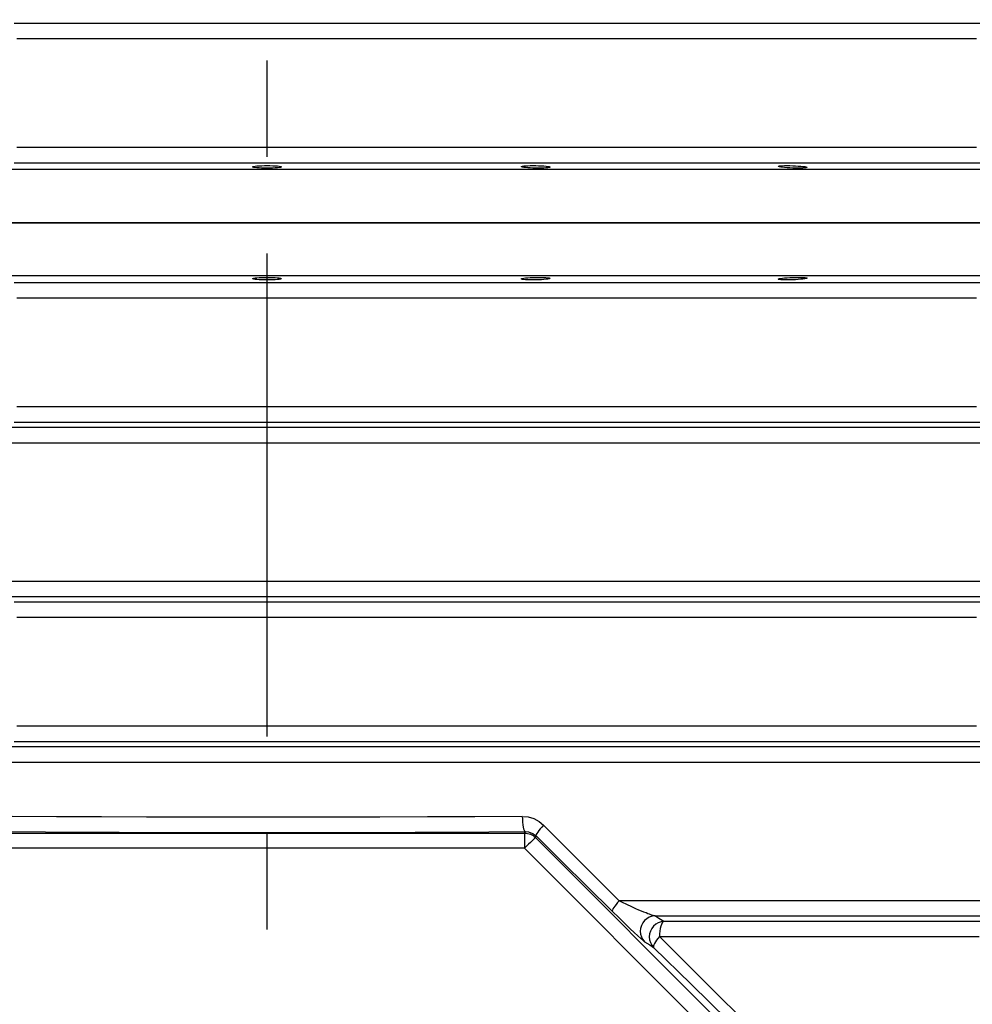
# Model space of a CAD drawing. Header units: millimetres. Extents: x 196 to 1773810, y -221320 to 153872.
# Tile 60 of 256: x 1115152 to 1115779, y -200518 to -199871. Entities that reach past the tile are written whole.
import ezdxf

# ---------------------------------------------------------------- set-up
doc = ezdxf.new("R2010")
doc.units = ezdxf.units.MM
doc.linetypes.add('CENTER', pattern=[50.8, 31.75, -6.35, 6.35, -6.35])
doc.layers.get('Defpoints').update_dxf_attribs({"lineweight": 18})
doc.layers.add('00_Основной', color=163, linetype='Continuous', lineweight=40)
doc.layers.add('ТМ-размеры', color=25, linetype='Continuous', lineweight=20)
doc.styles.add('SFINKS', font='SFINKS.shx', dxfattribs={"width": 0.7, "oblique": 15})
doc.dimstyles.new('кира-50', dxfattribs={"dimtxt": 150, "dimasz": 40, "dimexe": 15, "dimexo": 0, "dimgap": 20, "dimtad": 1, "dimdec": 0, "dimrnd": 5, "dimdsep": 46, "dimtxsty": 'SFINKS', "dimblk1": 'OBLIQUE', "dimblk2": 'OBLIQUE', "dimsah": 1, "dimcen": 2.5, "dimclrd": 252, "dimclre": 252, "dimclrt": 252, "dimadec": 0, "dimazin": 0, "dimtfac": 1, "dimtdec": 0, "dimtofl": 0, "dimtmove": 0, "dimatfit": 3, "dimldrblk": 'OBLIQUE', "dimfxl": 15, "dimtfill": 1, "dimtolj": 1, "dimtzin": 0, "dimlwd": 20, "dimlwe": 20, "dimarcsym": 0})

# ---------------------------------------------------------------- blocks, each defined once
blk = doc.blocks.new('_Oblique')
at = {"color": 0, "linetype": 'ByBlock', "lineweight": -2}
blk.add_line((-0.5, -0.5), (0.5, 0.5), dxfattribs=at)
blk = doc.blocks.new('*D46')
at = {"layer": 'Defpoints', "color": 0, "linetype": 'ByBlock', "lineweight": 50, "transparency": 16777216}
for p in [(1115314.64, -194978.27), (1115314.64, -203390.23), (1116748.98, -203390.23)]:
    blk.add_point(p, dxfattribs=at)
at = {"layer": 'ТМ-размеры', "color": 252, "linetype": 'ByBlock', "lineweight": 20, "transparency": 16777216}
for p, q in [((1115314.64, -194978.27), (1116763.98, -194978.27)), ((1116748.98, -194978.27), (1116748.98, -203390.23)), ((1115314.64, -203390.23), (1116763.98, -203390.23))]:
    blk.add_line(p, q, dxfattribs=at)
at = {"layer": 'ТМ-размеры', "color": 252, "linetype": 'ByBlock', "lineweight": 20, "transparency": 16777216, "xscale": 40, "yscale": 40, "zscale": 40}
for p, rotation in [((1116748.98, -194978.27), 90), ((1116748.98, -203390.23), 270)]:
    blk.add_blockref('_Oblique', p, dxfattribs=dict(at, rotation=rotation))
at = {"layer": 'ТМ-размеры', "color": 252, "linetype": 'ByBlock', "transparency": 16777216, "insert": (1116653.98, -199184.25), "char_height": 150, "attachment_point": 5, "rotation": 90, "style": 'SFINKS', "bg_fill": 3, "box_fill_scale": 1.1, "bg_fill_color": 256, "bg_fill_true_color": 13158600, "bg_fill_transparency": 0}
blk.add_mtext('\\A1;8410', dxfattribs=at)

msp = doc.modelspace()

# ---------------------------------------------------------------- linework, layer by layer
at = {"color": 252, "linetype": 'CENTER', "lineweight": 25, "ltscale": 10}
msp.add_line((1115314.64, -203390.23, 0.2), (1115314.64, -194978.28, 0.2), dxfattribs=at)
at = {"layer": '00_Основной', "color": 252, "lineweight": 25, "ltscale": 10}
for p, q in [((1115484.42, -200404.89, 0.2), (1115484.02, -200405.85, 0.2)), ((1115145.26, -200405.85, 0.2), (1115484.02, -200405.85, 0.2)), ((1115491.08, -200408.77, 0.2), (1115491.52, -200407.72, 0.2)), ((1115491.08, -200408.77, 0.2), (1115730.63, -200648.3, 0.2)), ((1115484.02, -200415.84, 0.2), (1115145.26, -200415.84, 0.2)), ((1115723.56, -200655.38, 0.2), (1115484.02, -200415.84, 0.2))]:
    msp.add_line(p, q, dxfattribs=at)
at = {"layer": '00_Основной', "color": 252, "lineweight": 25, "ltscale": 10, "elevation": 0.2}
for points in [[(1115786.66, -199873.45), (1115769.38, -199873.45), (1115751.8, -199873.45), (1115733.93, -199873.45), (1115715.78, -199873.45), (1115697.38, -199873.45), (1115678.73, -199873.45), (1115659.83, -199873.45), (1115640.71, -199873.45), (1115621.38, -199873.45), (1115601.85, -199873.45), (1115582.12, -199873.45), (1115562.23, -199873.45), (1115542.18, -199873.45), (1115521.97, -199873.45), (1115501.62, -199873.45), (1115481.16, -199873.45), (1115460.58, -199873.45), (1115439.91, -199873.45), (1115419.16, -199873.45), (1115398.34, -199873.45), (1115377.46, -199873.45), (1115356.54, -199873.45), (1115335.6, -199873.45), (1115314.65, -199873.45), (1115293.68, -199873.45), (1115272.74, -199873.45), (1115251.82, -199873.45), (1115230.94, -199873.45), (1115210.13, -199873.45), (1115189.37, -199873.45), (1115168.7, -199873.45), (1115148.12, -199873.45)], [(1115149.98, -199883.41), (1115170.33, -199883.41), (1115190.76, -199883.41), (1115211.28, -199883.41), (1115231.87, -199883.41), (1115252.52, -199883.41), (1115273.2, -199883.41), (1115293.92, -199883.41), (1115314.65, -199883.41), (1115335.36, -199883.41), (1115356.08, -199883.41), (1115376.76, -199883.41), (1115397.41, -199883.41), (1115418, -199883.41), (1115438.52, -199883.41), (1115458.96, -199883.41), (1115479.3, -199883.41), (1115499.54, -199883.41), (1115519.65, -199883.41), (1115539.64, -199883.41), (1115559.48, -199883.41), (1115579.14, -199883.41), (1115598.65, -199883.41), (1115617.96, -199883.41), (1115637.09, -199883.41), (1115656, -199883.41), (1115674.68, -199883.41), (1115693.12, -199883.41), (1115711.32, -199883.41), (1115729.26, -199883.41), (1115746.93, -199883.41), (1115764.31, -199883.41), (1115781.4, -199883.41)], [(1115781.4, -199955.1), (1115764.31, -199955.1), (1115746.93, -199955.1), (1115729.26, -199955.1), (1115711.32, -199955.1), (1115693.12, -199955.1), (1115674.68, -199955.1), (1115656, -199955.1), (1115637.09, -199955.1), (1115617.96, -199955.1), (1115598.65, -199955.1), (1115579.14, -199955.1), (1115559.48, -199955.1), (1115539.64, -199955.1), (1115519.65, -199955.1), (1115499.54, -199955.1), (1115479.3, -199955.1), (1115458.96, -199955.1), (1115438.52, -199955.1), (1115418, -199955.1), (1115397.41, -199955.1), (1115376.76, -199955.1), (1115356.08, -199955.1), (1115335.36, -199955.1), (1115314.65, -199955.1), (1115293.92, -199955.1), (1115273.2, -199955.1), (1115252.52, -199955.1), (1115231.87, -199955.1), (1115211.28, -199955.1), (1115190.76, -199955.1), (1115170.33, -199955.1), (1115149.98, -199955.1)], [(1115148.12, -199965.06), (1115168.7, -199965.06), (1115189.37, -199965.06), (1115210.13, -199965.06), (1115230.94, -199965.06), (1115251.82, -199965.06), (1115272.74, -199965.06), (1115293.68, -199965.06), (1115314.65, -199965.06), (1115335.6, -199965.06), (1115356.54, -199965.06), (1115377.46, -199965.06), (1115398.34, -199965.06), (1115419.16, -199965.06), (1115439.91, -199965.06), (1115460.58, -199965.06), (1115481.16, -199965.06), (1115501.62, -199965.06), (1115521.97, -199965.06), (1115542.18, -199965.06), (1115562.23, -199965.06), (1115582.12, -199965.06), (1115601.85, -199965.06), (1115621.38, -199965.06), (1115640.71, -199965.06), (1115659.83, -199965.06), (1115678.73, -199965.06), (1115697.38, -199965.06), (1115715.78, -199965.06), (1115733.93, -199965.06), (1115751.8, -199965.06), (1115769.38, -199965.06), (1115786.66, -199965.06)], [(1115314.65, -199969.5), (1115291.87, -199969.5), (1115269.11, -199969.5), (1115246.38, -199969.5), (1115223.7, -199969.5), (1115201.08, -199969.5), (1115178.54, -199969.5), (1115156.1, -199969.5), (1115133.76, -199969.5)], [(1115788.47, -199969.5), (1115769.21, -199969.5), (1115749.64, -199969.5), (1115729.77, -199969.5), (1115709.62, -199969.5), (1115689.18, -199969.5), (1115668.5, -199969.5), (1115647.57, -199969.5), (1115626.42, -199969.5), (1115605.05, -199969.5), (1115583.49, -199969.5), (1115561.73, -199969.5), (1115539.82, -199969.5), (1115517.74, -199969.5), (1115495.52, -199969.5), (1115473.18, -199969.5), (1115450.74, -199969.5), (1115428.2, -199969.5), (1115405.58, -199969.5), (1115382.9, -199969.5), (1115360.17, -199969.5), (1115337.41, -199969.5), (1115314.65, -199969.5)], [(1115314.65, -200004.5), (1115291.87, -200004.5), (1115269.11, -200004.5), (1115246.38, -200004.5), (1115223.7, -200004.5), (1115201.08, -200004.5), (1115178.54, -200004.5), (1115156.1, -200004.5), (1115133.76, -200004.5)], [(1115133.76, -200004.5), (1115156.1, -200004.5), (1115178.54, -200004.5), (1115201.08, -200004.5), (1115223.7, -200004.5), (1115246.38, -200004.5), (1115269.11, -200004.5), (1115291.87, -200004.5), (1115314.65, -200004.5)], [(1115788.47, -200004.5), (1115769.21, -200004.5), (1115749.64, -200004.5), (1115729.77, -200004.5), (1115709.62, -200004.5), (1115689.18, -200004.5), (1115668.5, -200004.5), (1115647.57, -200004.5), (1115626.42, -200004.5), (1115605.05, -200004.5), (1115583.49, -200004.5), (1115561.73, -200004.5), (1115539.82, -200004.5), (1115517.74, -200004.5), (1115495.52, -200004.5), (1115473.18, -200004.5), (1115450.74, -200004.5), (1115428.2, -200004.5), (1115405.58, -200004.5), (1115382.9, -200004.5), (1115360.17, -200004.5), (1115337.41, -200004.5), (1115314.65, -200004.5)], [(1115314.65, -200004.5), (1115337.41, -200004.5), (1115360.17, -200004.5), (1115382.9, -200004.5), (1115405.58, -200004.5), (1115428.2, -200004.5), (1115450.74, -200004.5), (1115473.18, -200004.5), (1115495.52, -200004.5), (1115517.74, -200004.5), (1115539.82, -200004.5), (1115561.73, -200004.5), (1115583.49, -200004.5), (1115605.05, -200004.5), (1115626.42, -200004.5), (1115647.57, -200004.5), (1115668.5, -200004.5), (1115689.18, -200004.5), (1115709.62, -200004.5), (1115729.77, -200004.5), (1115749.64, -200004.5), (1115769.21, -200004.5), (1115788.47, -200004.5)], [(1115314.65, -200039.51), (1115291.87, -200039.51), (1115269.11, -200039.51), (1115246.38, -200039.51), (1115223.7, -200039.51), (1115201.08, -200039.51), (1115178.54, -200039.51), (1115156.1, -200039.51), (1115133.76, -200039.51)], [(1115788.47, -200039.51), (1115769.21, -200039.51), (1115749.64, -200039.51), (1115729.77, -200039.51), (1115709.62, -200039.51), (1115689.18, -200039.51), (1115668.5, -200039.51), (1115647.57, -200039.51), (1115626.42, -200039.51), (1115605.05, -200039.51), (1115583.49, -200039.51), (1115561.73, -200039.51), (1115539.82, -200039.51), (1115517.74, -200039.51), (1115495.52, -200039.51), (1115473.18, -200039.51), (1115450.74, -200039.51), (1115428.2, -200039.51), (1115405.58, -200039.51), (1115382.9, -200039.51), (1115360.17, -200039.51), (1115337.41, -200039.51), (1115314.65, -200039.51)], [(1115786.66, -200043.95), (1115769.38, -200043.95), (1115751.8, -200043.95), (1115733.93, -200043.95), (1115715.78, -200043.95), (1115697.38, -200043.95), (1115678.73, -200043.95), (1115659.83, -200043.95), (1115640.71, -200043.95), (1115621.38, -200043.95), (1115601.85, -200043.95), (1115582.12, -200043.95), (1115562.23, -200043.95), (1115542.18, -200043.95), (1115521.97, -200043.95), (1115501.62, -200043.95), (1115481.16, -200043.95), (1115460.58, -200043.95), (1115439.91, -200043.95), (1115419.16, -200043.95), (1115398.34, -200043.95), (1115377.46, -200043.95), (1115356.54, -200043.95), (1115335.6, -200043.95), (1115314.65, -200043.95), (1115293.68, -200043.95), (1115272.74, -200043.95), (1115251.82, -200043.95), (1115230.94, -200043.95), (1115210.13, -200043.95), (1115189.37, -200043.95), (1115168.7, -200043.95), (1115148.12, -200043.95)], [(1115149.98, -200053.92), (1115170.33, -200053.92), (1115190.76, -200053.92), (1115211.28, -200053.92), (1115231.87, -200053.92), (1115252.52, -200053.92), (1115273.2, -200053.92), (1115293.92, -200053.92), (1115314.65, -200053.92), (1115335.36, -200053.92), (1115356.08, -200053.92), (1115376.76, -200053.92), (1115397.41, -200053.92), (1115418, -200053.92), (1115438.52, -200053.92), (1115458.96, -200053.92), (1115479.3, -200053.92), (1115499.54, -200053.92), (1115519.65, -200053.92), (1115539.64, -200053.92), (1115559.48, -200053.92), (1115579.14, -200053.92), (1115598.65, -200053.92), (1115617.96, -200053.92), (1115637.09, -200053.92), (1115656, -200053.92), (1115674.68, -200053.92), (1115693.12, -200053.92), (1115711.32, -200053.92), (1115729.26, -200053.92), (1115746.93, -200053.92), (1115764.31, -200053.92), (1115781.4, -200053.92)], [(1115781.4, -200125.59), (1115764.31, -200125.59), (1115746.93, -200125.59), (1115729.26, -200125.59), (1115711.32, -200125.59), (1115693.12, -200125.59), (1115674.68, -200125.59), (1115656, -200125.59), (1115637.09, -200125.59), (1115617.96, -200125.59), (1115598.65, -200125.59), (1115579.14, -200125.59), (1115559.48, -200125.59), (1115539.64, -200125.59), (1115519.65, -200125.59), (1115499.54, -200125.59), (1115479.3, -200125.59), (1115458.96, -200125.59), (1115438.52, -200125.59), (1115418, -200125.59), (1115397.41, -200125.59), (1115376.76, -200125.59), (1115356.08, -200125.59), (1115335.36, -200125.59), (1115314.65, -200125.59), (1115293.92, -200125.59), (1115273.2, -200125.59), (1115252.52, -200125.59), (1115231.87, -200125.59), (1115211.28, -200125.59), (1115190.76, -200125.59), (1115170.33, -200125.59), (1115149.98, -200125.59)], [(1115785.41, -200139.2), (1115766.29, -200139.2), (1115746.86, -200139.2), (1115727.13, -200139.2), (1115707.12, -200139.2), (1115686.83, -200139.2), (1115666.3, -200139.2), (1115645.51, -200139.2), (1115624.5, -200139.2), (1115603.26, -200139.2), (1115581.84, -200139.2), (1115560.22, -200139.2), (1115538.45, -200139.2), (1115516.51, -200139.2), (1115494.44, -200139.2), (1115472.22, -200139.2), (1115449.92, -200139.2), (1115427.52, -200139.2), (1115405.03, -200139.2), (1115382.49, -200139.2), (1115359.9, -200139.2), (1115337.28, -200139.2), (1115314.65, -200139.2), (1115292, -200139.2), (1115269.38, -200139.2), (1115246.79, -200139.2), (1115224.25, -200139.2), (1115201.76, -200139.2), (1115179.36, -200139.2), (1115157.06, -200139.2), (1115134.84, -200139.2)], [(1115148.12, -200135.55), (1115168.7, -200135.55), (1115189.37, -200135.55), (1115210.13, -200135.55), (1115230.94, -200135.55), (1115251.82, -200135.55), (1115272.74, -200135.55), (1115293.68, -200135.55), (1115314.65, -200135.55), (1115335.6, -200135.55), (1115356.54, -200135.55), (1115377.46, -200135.55), (1115398.34, -200135.55), (1115419.16, -200135.55), (1115439.91, -200135.55), (1115460.58, -200135.55), (1115481.16, -200135.55), (1115501.62, -200135.55), (1115521.97, -200135.55), (1115542.18, -200135.55), (1115562.23, -200135.55), (1115582.12, -200135.55), (1115601.85, -200135.55), (1115621.38, -200135.55), (1115640.71, -200135.55), (1115659.83, -200135.55), (1115678.73, -200135.55), (1115697.38, -200135.55), (1115715.78, -200135.55), (1115733.93, -200135.55), (1115751.8, -200135.55), (1115769.38, -200135.55), (1115786.66, -200135.55)], [(1115132.95, -200149.17), (1115155.39, -200149.17), (1115177.92, -200149.17), (1115200.57, -200149.17), (1115223.29, -200149.17), (1115246.07, -200149.17), (1115268.9, -200149.17), (1115291.76, -200149.17), (1115314.65, -200149.17), (1115337.52, -200149.17), (1115360.38, -200149.17), (1115383.21, -200149.17), (1115405.99, -200149.17), (1115428.71, -200149.17), (1115451.36, -200149.17), (1115473.89, -200149.17), (1115496.33, -200149.17), (1115518.64, -200149.17), (1115540.8, -200149.17), (1115562.82, -200149.17), (1115584.66, -200149.17), (1115606.31, -200149.17), (1115627.77, -200149.17), (1115649.01, -200149.17), (1115670.01, -200149.17), (1115690.76, -200149.17), (1115711.27, -200149.17), (1115731.49, -200149.17), (1115751.43, -200149.17), (1115771.06, -200149.17), (1115790.38, -200149.17)], [(1115790.38, -200240.34), (1115771.06, -200240.34), (1115751.43, -200240.34), (1115731.49, -200240.34), (1115711.27, -200240.34), (1115690.76, -200240.34), (1115670.01, -200240.34), (1115649.01, -200240.34), (1115627.77, -200240.34), (1115606.31, -200240.34), (1115584.66, -200240.34), (1115562.82, -200240.34), (1115540.8, -200240.34), (1115518.64, -200240.34), (1115496.33, -200240.34), (1115473.89, -200240.34), (1115451.36, -200240.34), (1115428.71, -200240.34), (1115405.99, -200240.34), (1115383.21, -200240.34), (1115360.38, -200240.34), (1115337.52, -200240.34), (1115314.65, -200240.34), (1115291.76, -200240.34), (1115268.9, -200240.34), (1115246.07, -200240.34), (1115223.29, -200240.34), (1115200.57, -200240.34), (1115177.92, -200240.34), (1115155.39, -200240.34), (1115132.95, -200240.34)], [(1115134.84, -200250.3), (1115157.06, -200250.3), (1115179.36, -200250.3), (1115201.76, -200250.3), (1115224.25, -200250.3), (1115246.79, -200250.3), (1115269.38, -200250.3), (1115292, -200250.3), (1115314.65, -200250.3), (1115337.28, -200250.3), (1115359.9, -200250.3), (1115382.49, -200250.3), (1115405.03, -200250.3), (1115427.52, -200250.3), (1115449.92, -200250.3), (1115472.22, -200250.3), (1115494.44, -200250.3), (1115516.51, -200250.3), (1115538.45, -200250.3), (1115560.22, -200250.3), (1115581.84, -200250.3), (1115603.26, -200250.3), (1115624.5, -200250.3), (1115645.51, -200250.3), (1115666.3, -200250.3), (1115686.83, -200250.3), (1115707.12, -200250.3), (1115727.13, -200250.3), (1115746.86, -200250.3), (1115766.29, -200250.3), (1115785.41, -200250.3)], [(1115786.66, -200253.96), (1115769.38, -200253.96), (1115751.8, -200253.96), (1115733.93, -200253.96), (1115715.78, -200253.96), (1115697.38, -200253.96), (1115678.73, -200253.96), (1115659.83, -200253.96), (1115640.71, -200253.96), (1115621.38, -200253.96), (1115601.85, -200253.96), (1115582.12, -200253.96), (1115562.23, -200253.96), (1115542.18, -200253.96), (1115521.97, -200253.96), (1115501.62, -200253.96), (1115481.16, -200253.96), (1115460.58, -200253.96), (1115439.91, -200253.96), (1115419.16, -200253.96), (1115398.34, -200253.96), (1115377.46, -200253.96), (1115356.54, -200253.96), (1115335.6, -200253.96), (1115314.65, -200253.96), (1115293.68, -200253.96), (1115272.74, -200253.96), (1115251.82, -200253.96), (1115230.94, -200253.96), (1115210.13, -200253.96), (1115189.37, -200253.96), (1115168.7, -200253.96), (1115148.12, -200253.96)], [(1115149.98, -200263.92), (1115170.33, -200263.92), (1115190.76, -200263.92), (1115211.28, -200263.92), (1115231.87, -200263.92), (1115252.52, -200263.92), (1115273.2, -200263.92), (1115293.92, -200263.92), (1115314.65, -200263.92), (1115335.36, -200263.92), (1115356.08, -200263.92), (1115376.76, -200263.92), (1115397.41, -200263.92), (1115418, -200263.92), (1115438.52, -200263.92), (1115458.96, -200263.92), (1115479.3, -200263.92), (1115499.54, -200263.92), (1115519.65, -200263.92), (1115539.64, -200263.92), (1115559.48, -200263.92), (1115579.14, -200263.92), (1115598.65, -200263.92), (1115617.96, -200263.92), (1115637.09, -200263.92), (1115656, -200263.92), (1115674.68, -200263.92), (1115693.12, -200263.92), (1115711.32, -200263.92), (1115729.26, -200263.92), (1115746.93, -200263.92), (1115764.31, -200263.92), (1115781.4, -200263.92)], [(1115781.4, -200335.59), (1115764.31, -200335.59), (1115746.93, -200335.59), (1115729.26, -200335.59), (1115711.32, -200335.59), (1115693.12, -200335.59), (1115674.68, -200335.59), (1115656, -200335.59), (1115637.09, -200335.59), (1115617.96, -200335.59), (1115598.65, -200335.59), (1115579.14, -200335.59), (1115559.48, -200335.59), (1115539.64, -200335.59), (1115519.65, -200335.59), (1115499.54, -200335.59), (1115479.3, -200335.59), (1115458.96, -200335.59), (1115438.52, -200335.59), (1115418, -200335.59), (1115397.41, -200335.59), (1115376.76, -200335.59), (1115356.08, -200335.59), (1115335.36, -200335.59), (1115314.65, -200335.59), (1115293.92, -200335.59), (1115273.2, -200335.59), (1115252.52, -200335.59), (1115231.87, -200335.59), (1115211.28, -200335.59), (1115190.76, -200335.59), (1115170.33, -200335.59), (1115149.98, -200335.59)], [(1115148.12, -200345.55), (1115168.7, -200345.55), (1115189.37, -200345.55), (1115210.13, -200345.55), (1115230.94, -200345.55), (1115251.82, -200345.55), (1115272.74, -200345.55), (1115293.68, -200345.55), (1115314.65, -200345.55), (1115335.6, -200345.55), (1115356.54, -200345.55), (1115377.46, -200345.55), (1115398.34, -200345.55), (1115419.16, -200345.55), (1115439.91, -200345.55), (1115460.58, -200345.55), (1115481.16, -200345.55), (1115501.62, -200345.55), (1115521.97, -200345.55), (1115542.18, -200345.55), (1115562.23, -200345.55), (1115582.12, -200345.55), (1115601.85, -200345.55), (1115621.38, -200345.55), (1115640.71, -200345.55), (1115659.83, -200345.55), (1115678.73, -200345.55), (1115697.38, -200345.55), (1115715.78, -200345.55), (1115733.93, -200345.55), (1115751.8, -200345.55), (1115769.38, -200345.55), (1115786.66, -200345.55)], [(1115783.5, -200349.2), (1115764.44, -200349.2), (1115745.08, -200349.2), (1115725.41, -200349.2), (1115705.47, -200349.2), (1115685.26, -200349.2), (1115664.79, -200349.2), (1115644.08, -200349.2), (1115623.14, -200349.2), (1115602, -200349.2), (1115580.67, -200349.2), (1115559.14, -200349.2), (1115537.45, -200349.2), (1115515.6, -200349.2), (1115493.63, -200349.2), (1115471.52, -200349.2), (1115449.31, -200349.2), (1115427.01, -200349.2), (1115404.62, -200349.2), (1115382.18, -200349.2), (1115359.69, -200349.2), (1115337.17, -200349.2), (1115314.65, -200349.2), (1115292.11, -200349.2), (1115269.59, -200349.2), (1115247.1, -200349.2), (1115224.66, -200349.2), (1115202.28, -200349.2), (1115179.97, -200349.2), (1115157.76, -200349.2), (1115135.66, -200349.2)], [(1115133.76, -200359.17), (1115156.1, -200359.17), (1115178.54, -200359.17), (1115201.08, -200359.17), (1115223.7, -200359.17), (1115246.38, -200359.17), (1115269.11, -200359.17), (1115291.87, -200359.17), (1115314.65, -200359.17), (1115337.41, -200359.17), (1115360.17, -200359.17), (1115382.9, -200359.17), (1115405.58, -200359.17), (1115428.2, -200359.17), (1115450.74, -200359.17), (1115473.18, -200359.17), (1115495.52, -200359.17), (1115517.74, -200359.17), (1115539.82, -200359.17), (1115561.73, -200359.17), (1115583.49, -200359.17), (1115605.05, -200359.17), (1115626.42, -200359.17), (1115647.57, -200359.17), (1115668.5, -200359.17), (1115689.18, -200359.17), (1115709.62, -200359.17), (1115729.77, -200359.17), (1115749.64, -200359.17), (1115769.21, -200359.17), (1115788.47, -200359.17)], [(1115482.48, -200394.9), (1115451.37, -200395.1), (1115420.1, -200395.25), (1115388.73, -200395.36), (1115357.3, -200395.43), (1115325.86, -200395.48), (1115294.42, -200395.46), (1115264.78, -200395.42), (1115235.16, -200395.35), (1115205.6, -200395.24), (1115176.13, -200395.08), (1115146.8, -200394.9)], [(1115482.48, -200394.9), (1115482.53, -200396.8), (1115482.66, -200398.65), (1115482.84, -200400.34), (1115483.08, -200401.86), (1115483.36, -200403.1), (1115483.68, -200404.04), (1115484.04, -200404.65), (1115484.42, -200404.89)], [(1115482.48, -200394.9), (1115486.34, -200395.25), (1115490.05, -200396.36), (1115493.49, -200398.18), (1115496.5, -200400.66)], [(1115144.86, -200404.89), (1115168.88, -200405.04), (1115193, -200405.17), (1115217.21, -200405.28), (1115241.51, -200405.37), (1115265.85, -200405.42), (1115290.24, -200405.45), (1115314.65, -200405.47), (1115339.04, -200405.45), (1115363.43, -200405.42), (1115387.77, -200405.37), (1115412.07, -200405.28), (1115436.28, -200405.17), (1115460.4, -200405.04), (1115484.42, -200404.89)], [(1115484.42, -200404.89), (1115486.6, -200405.1), (1115488.21, -200405.58), (1115489.48, -200406.19), (1115490.58, -200406.9), (1115491.52, -200407.72)], [(1115496.5, -200400.66), (1115495.36, -200401.9), (1115494.31, -200403.1), (1115493.39, -200404.22), (1115492.63, -200405.26), (1115492.05, -200406.13), (1115491.66, -200406.85), (1115491.49, -200407.38), (1115491.52, -200407.72)], [(1115546.22, -200450.34), (1115530.1, -200434.24), (1115513.52, -200417.67), (1115496.5, -200400.66)], [(1115484.02, -200405.85), (1115484.02, -200406.1), (1115484.02, -200406.71), (1115484.02, -200407.65), (1115484.02, -200408.9), (1115484.02, -200410.39), (1115484.02, -200412.1), (1115484.02, -200413.93), (1115484.02, -200415.84)], [(1115484.02, -200405.85), (1115485, -200405.89), (1115485.97, -200406.03), (1115486.92, -200406.27), (1115487.85, -200406.61), (1115488.74, -200407.02), (1115489.57, -200407.53), (1115490.36, -200408.12), (1115491.08, -200408.77)], [(1115491.08, -200408.77), (1115490.91, -200408.95), (1115490.47, -200409.38), (1115489.81, -200410.05), (1115488.93, -200410.93), (1115487.88, -200411.98), (1115486.66, -200413.18), (1115485.36, -200414.48), (1115484.02, -200415.84)], [(1115541.82, -200457.41), (1115525.13, -200440.94), (1115508.36, -200424.38), (1115491.52, -200407.72)], [(1115546.22, -200450.34), (1115545.15, -200451.55), (1115544.18, -200452.74), (1115543.34, -200453.85), (1115542.66, -200454.86), (1115542.16, -200455.74), (1115541.84, -200456.48), (1115541.72, -200457.04), (1115541.82, -200457.41)], [(1115569.79, -200460.3), (1115567.72, -200459.75), (1115566.98, -200459.51), (1115566.11, -200459.22), (1115565.1, -200458.85), (1115563.9, -200458.38), (1115562.54, -200457.83), (1115560.98, -200457.18), (1115559.25, -200456.45), (1115557.26, -200455.56), (1115554.54, -200454.33), (1115551.25, -200452.8), (1115548.41, -200451.43), (1115546.22, -200450.34)], [(1115794.47, -200450.34), (1115775.26, -200450.34), (1115755.75, -200450.34), (1115735.94, -200450.34), (1115715.83, -200450.34), (1115695.44, -200450.34), (1115674.79, -200450.34), (1115653.91, -200450.34), (1115632.77, -200450.34), (1115611.43, -200450.34), (1115589.87, -200450.34), (1115568.14, -200450.34), (1115546.22, -200450.34)], [(1115562.99, -200477.34), (1115562.03, -200476.59), (1115560.45, -200475.22), (1115558.43, -200473.38), (1115556.1, -200471.21), (1115553.54, -200468.77), (1115549.84, -200465.24), (1115545.93, -200461.43), (1115541.82, -200457.41)], [(1115569.79, -200460.3), (1115567.9, -200460.56), (1115566.06, -200461.18), (1115564.4, -200462.14), (1115562.93, -200463.39), (1115561.75, -200464.92), (1115560.86, -200466.62), (1115560.31, -200468.49), (1115560.14, -200470.4), (1115560.32, -200472.31), (1115560.89, -200474.16), (1115561.78, -200475.85), (1115562.99, -200477.34)], [(1115575.69, -200463.96), (1115573.78, -200464.21), (1115571.96, -200464.83), (1115570.3, -200465.79), (1115568.84, -200467.05), (1115567.64, -200468.57), (1115566.77, -200470.29), (1115566.22, -200472.14), (1115566.05, -200474.06), (1115566.24, -200475.96), (1115566.8, -200477.82), (1115567.69, -200479.49), (1115568.9, -200480.99)], [(1115575.69, -200463.96), (1115572.39, -200461.91), (1115569.79, -200460.3)], [(1115569.79, -200460.3), (1115591.22, -200460.3), (1115612.48, -200460.3), (1115633.52, -200460.3), (1115654.34, -200460.3), (1115674.93, -200460.3), (1115695.28, -200460.3), (1115715.36, -200460.3), (1115735.17, -200460.3), (1115754.69, -200460.3), (1115773.91, -200460.3), (1115792.82, -200460.3)], [(1115575.69, -200463.96), (1115575.11, -200464.28), (1115574.56, -200464.94), (1115574.05, -200465.92), (1115573.62, -200467.16), (1115573.26, -200468.64), (1115572.99, -200470.29), (1115572.84, -200472.07), (1115572.78, -200473.92)], [(1115788.34, -200463.96), (1115774.29, -200463.96), (1115760.04, -200463.96), (1115745.59, -200463.96), (1115730.95, -200463.96), (1115716.14, -200463.96), (1115701.14, -200463.96), (1115685.98, -200463.96), (1115670.66, -200463.96), (1115655.18, -200463.96), (1115639.54, -200463.96), (1115623.78, -200463.96), (1115607.88, -200463.96), (1115591.84, -200463.96), (1115575.69, -200463.96)], [(1115572.78, -200473.92), (1115571.76, -200475.1), (1115570.88, -200476.26), (1115570.12, -200477.36), (1115569.51, -200478.36), (1115569.07, -200479.25), (1115568.82, -200480), (1115568.76, -200480.58), (1115568.9, -200480.99)], [(1115644.98, -200545.59), (1115627.34, -200528.11), (1115609.22, -200510.14), (1115591.25, -200492.29), (1115572.78, -200473.92)], [(1115572.78, -200473.92), (1115588.76, -200473.92), (1115604.6, -200473.92), (1115620.34, -200473.92), (1115635.93, -200473.92), (1115651.38, -200473.92), (1115666.69, -200473.92), (1115681.85, -200473.92), (1115696.83, -200473.92), (1115711.66, -200473.92), (1115726.31, -200473.92), (1115740.79, -200473.92), (1115755.07, -200473.92), (1115769.17, -200473.92), (1115783.06, -200473.92)], [(1115562.99, -200477.34), (1115566.3, -200479.38), (1115568.9, -200480.99)], [(1115568.9, -200480.99), (1115593.55, -200505.22), (1115617.92, -200529.11), (1115641.98, -200552.66)]]:
    msp.add_lwpolyline(points, dxfattribs=at)
for points in [[(1115307.93, -199967.16), (1115309.37, -199967.06), (1115311.04, -199966.99), (1115312.81, -199966.94), (1115314.66, -199966.92), (1115316.5, -199966.94), (1115318.29, -199966.99), (1115319.95, -199967.06), (1115321.38, -199967.18), (1115322.54, -199967.3), (1115323.41, -199967.44), (1115323.96, -199967.6), (1115324.14, -199967.75), (1115323.96, -199967.92), (1115323.41, -199968.08), (1115322.52, -199968.22), (1115321.35, -199968.35), (1115319.92, -199968.44), (1115318.26, -199968.52), (1115316.47, -199968.57), (1115314.63, -199968.59), (1115312.78, -199968.57), (1115311.01, -199968.52), (1115309.34, -199968.44), (1115307.92, -199968.35), (1115306.73, -199968.22), (1115305.86, -199968.08), (1115305.32, -199967.92), (1115305.14, -199967.75), (1115305.32, -199967.6), (1115305.87, -199967.44), (1115306.74, -199967.29)], [(1115484.64, -199967.06), (1115486.08, -199966.98), (1115487.75, -199966.94), (1115489.54, -199966.92), (1115491.38, -199966.94), (1115493.22, -199966.99), (1115495.02, -199967.08), (1115496.67, -199967.18), (1115498.09, -199967.3), (1115499.26, -199967.44), (1115500.14, -199967.61), (1115500.69, -199967.77), (1115500.87, -199967.94), (1115500.69, -199968.08), (1115500.14, -199968.23), (1115499.26, -199968.35), (1115498.08, -199968.44), (1115496.65, -199968.53), (1115495, -199968.57), (1115493.2, -199968.59), (1115491.36, -199968.57), (1115489.53, -199968.52), (1115487.74, -199968.44), (1115486.07, -199968.33), (1115484.64, -199968.2), (1115483.46, -199968.06), (1115482.58, -199967.91), (1115482.05, -199967.74), (1115481.86, -199967.58), (1115482.05, -199967.43), (1115482.6, -199967.29), (1115483.47, -199967.16)], [(1115653.65, -199966.98), (1115655.09, -199966.94), (1115656.76, -199966.92), (1115658.54, -199966.95), (1115660.38, -199966.99), (1115662.22, -199967.08), (1115664.01, -199967.19), (1115665.66, -199967.32), (1115667.09, -199967.46), (1115668.26, -199967.61), (1115669.13, -199967.78), (1115669.68, -199967.94), (1115669.87, -199968.09), (1115669.68, -199968.23), (1115669.13, -199968.36), (1115668.26, -199968.46), (1115667.09, -199968.53), (1115665.66, -199968.57), (1115664, -199968.59), (1115662.2, -199968.56), (1115660.37, -199968.52), (1115658.52, -199968.43), (1115656.74, -199968.33), (1115655.08, -199968.2), (1115653.65, -199968.05), (1115652.47, -199967.9), (1115651.59, -199967.74), (1115651.04, -199967.57), (1115650.87, -199967.42), (1115651.04, -199967.28), (1115651.59, -199967.15), (1115652.47, -199967.05)], [(1115307.93, -200041.84), (1115306.76, -200041.71), (1115305.87, -200041.57), (1115305.32, -200041.41), (1115305.14, -200041.24), (1115305.32, -200041.09), (1115305.87, -200040.94), (1115306.73, -200040.79), (1115307.9, -200040.67), (1115309.33, -200040.57), (1115310.96, -200040.48), (1115312.77, -200040.44), (1115314.62, -200040.43), (1115316.47, -200040.44), (1115318.26, -200040.48), (1115319.91, -200040.57), (1115321.35, -200040.67), (1115322.52, -200040.79), (1115323.4, -200040.94), (1115323.95, -200041.09), (1115324.14, -200041.24), (1115323.96, -200041.4), (1115323.42, -200041.57), (1115322.55, -200041.71), (1115321.39, -200041.84), (1115319.95, -200041.94), (1115318.3, -200042.02), (1115316.51, -200042.06), (1115314.66, -200042.09), (1115312.83, -200042.06), (1115311.04, -200042.02), (1115309.37, -200041.95)], [(1115484.64, -200041.95), (1115483.47, -200041.85), (1115482.6, -200041.72), (1115482.05, -200041.58), (1115481.86, -200041.43), (1115482.05, -200041.26), (1115482.6, -200041.1), (1115483.46, -200040.95), (1115484.63, -200040.79), (1115486.06, -200040.68), (1115487.7, -200040.57), (1115489.5, -200040.48), (1115491.35, -200040.44), (1115493.2, -200040.43), (1115495, -200040.44), (1115496.65, -200040.48), (1115498.08, -200040.55), (1115499.25, -200040.65), (1115500.12, -200040.78), (1115500.67, -200040.92), (1115500.87, -200041.08), (1115500.69, -200041.23), (1115500.15, -200041.4), (1115499.28, -200041.56), (1115498.1, -200041.7), (1115496.67, -200041.82), (1115495.02, -200041.94), (1115493.22, -200042.02), (1115491.39, -200042.06), (1115489.54, -200042.08), (1115487.75, -200042.08), (1115486.1, -200042.02)], [(1115653.65, -200042.04), (1115652.47, -200041.95), (1115651.59, -200041.85), (1115651.04, -200041.72), (1115650.87, -200041.58), (1115651.04, -200041.43), (1115651.59, -200041.27), (1115652.47, -200041.1), (1115653.64, -200040.95), (1115655.06, -200040.81), (1115656.72, -200040.68), (1115658.51, -200040.57), (1115660.36, -200040.5), (1115662.2, -200040.44), (1115664, -200040.43), (1115665.65, -200040.44), (1115667.09, -200040.48), (1115668.26, -200040.55), (1115669.13, -200040.65), (1115669.68, -200040.76), (1115669.87, -200040.9), (1115669.68, -200041.06), (1115669.15, -200041.23), (1115668.27, -200041.38), (1115667.1, -200041.54), (1115665.66, -200041.7), (1115664.01, -200041.82), (1115662.23, -200041.94), (1115660.38, -200042.01), (1115658.55, -200042.06), (1115656.76, -200042.08), (1115655.09, -200042.08)]]:
    msp.add_lwpolyline(points, close=True, dxfattribs=at)

# ---------------------------------------------------------------- next in the draw order: dimensions: what is measured, and where the dimension line sits
at = {"layer": 'ТМ-размеры', "color": 3, "linetype": 'ByBlock'}
dim = msp.add_linear_dim(base=(1116748.98, -203390.23, 0.2), p1=(1115314.64, -194978.27, 0.2), p2=(1115314.64, -203390.23, 0.2), angle=90, dimstyle='кира-50', dxfattribs=at)
dim.commit()
dim.dimension.update_dxf_attribs({"geometry": '*D46', "text_midpoint": (1116653.98, -199184.25, 0.2)})

doc.saveas('drawing.dxf')
